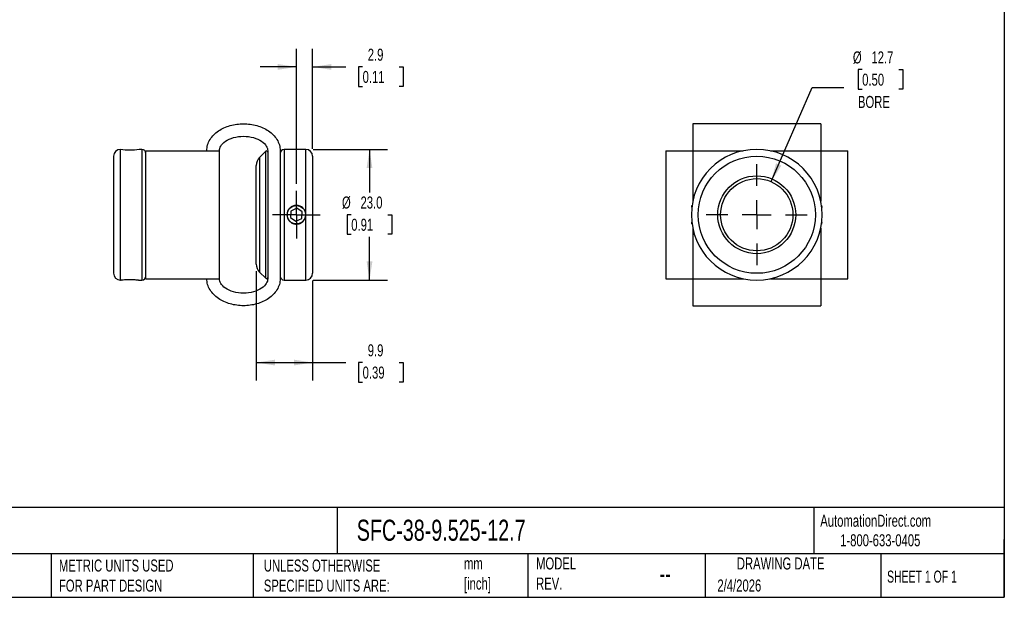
# Model space of a CAD drawing. Header units: millimetres. Extents: x 6 to 273, y 6 to 210.
# Tile 2 of 3: x 100 to 273, y 6 to 108. Entities that reach past the tile are written whole.
import ezdxf

# ---------------------------------------------------------------- set-up
doc = ezdxf.new("R2010")
doc.units = ezdxf.units.MM
doc.linetypes.add('SLD-Center', pattern=[19.05, 15.24, -1.27, 1.27, -1.27])
doc.linetypes.add('SLD-Solid', pattern=[0])
doc.layers.add('CENTER', color=40, linetype='SLD-Center')
doc.layers.add('DIMENSIONS', color=140, linetype='SLD-Solid', lineweight=25)
doc.layers.add('TEXT', color=140, linetype='SLD-Solid', lineweight=25)
doc.styles.add('SLDTEXTSTYLE0', font='TXT', dxfattribs={"width": 0.7})
doc.styles.add('SLDTEXTSTYLE1', font='TXT', dxfattribs={"width": 0.65})
doc.dimstyles.new('SLDDIMSTYLE0', dxfattribs={"dimtxt": 2.158008, "dimasz": 3.302, "dimexe": 0, "dimexo": 0.0625, "dimgap": 0.539502, "dimtad": 0, "dimtih": 1, "dimtoh": 1, "dimdec": 1, "dimrnd": 1e-09, "dimzin": 12, "dimdsep": 46, "dimtxsty": 'SLDTEXTSTYLE0', "dimsah": 1, "dimcen": 0.09, "dimadec": 0, "dimazin": 3, "dimtfac": 1, "dimtdec": 1, "dimtmove": 0, "dimatfit": 0, "dimfxl": 0, "dimfrac": 2, "dimtolj": 1, "dimtzin": 12, "dimarcsym": 0})
doc.dimstyles.new('SLDDIMSTYLE1', dxfattribs={"dimtxt": 2.158008, "dimasz": 3.302, "dimexe": 0, "dimexo": 0.0625, "dimgap": 0.539502, "dimtad": 0, "dimtih": 1, "dimtoh": 1, "dimdec": 1, "dimrnd": 1e-09, "dimzin": 12, "dimdsep": 46, "dimtxsty": 'SLDTEXTSTYLE0', "dimsah": 1, "dimcen": 0.09, "dimadec": 0, "dimazin": 3, "dimtfac": 1, "dimtdec": 1, "dimtofl": 0, "dimtmove": 0, "dimatfit": 3, "dimfxl": 0, "dimfrac": 2, "dimtolj": 1, "dimtzin": 12, "dimarcsym": 0})
doc.dimstyles.new('SLDDIMSTYLE2', dxfattribs={"dimtxt": 2.158008, "dimasz": 3.302, "dimexe": 0, "dimexo": 0.0625, "dimgap": 0.539502, "dimtad": 0, "dimtih": 1, "dimtoh": 1, "dimdec": 1, "dimrnd": 1e-09, "dimzin": 4, "dimdsep": 46, "dimtxsty": 'SLDTEXTSTYLE0', "dimsah": 1, "dimcen": 0.09, "dimadec": 0, "dimazin": 1, "dimtfac": 1, "dimtdec": 1, "dimtofl": 0, "dimtmove": 0, "dimatfit": 3, "dimfxl": 0, "dimfrac": 2, "dimtolj": 1, "dimtzin": 12, "dimarcsym": 0})
doc.dimstyles.new('SLDDIMSTYLE3', dxfattribs={"dimtxt": 2.158008, "dimasz": 3.302, "dimexe": 0, "dimexo": 0.0625, "dimgap": 0.539502, "dimtad": 0, "dimtih": 1, "dimtoh": 1, "dimdec": 1, "dimrnd": 1e-09, "dimzin": 12, "dimdsep": 46, "dimtxsty": 'SLDTEXTSTYLE0', "dimsah": 1, "dimcen": 0, "dimadec": 0, "dimazin": 3, "dimtfac": 1, "dimtdec": 1, "dimtofl": 0, "dimtmove": 0, "dimatfit": 3, "dimfxl": 0, "dimfrac": 2, "dimtolj": 1, "dimtzin": 12, "dimarcsym": 0})

# ---------------------------------------------------------------- blocks, each defined once
blk = doc.blocks.new('_D')
at = {"layer": 'DIMENSIONS'}
for p, q in [((148.6, 79.1), (148.6, 102.82)), ((151.45, 85.21), (151.45, 102.82)), ((148.6, 99.64), (142.25, 99.64)), ((151.45, 99.64), (157.31, 99.64)), ((160.24, 99.64), (159.51, 99.64)), ((159.51, 99.64), (159.51, 96.21)), ((166.65, 99.64), (167.38, 99.64)), ((167.38, 99.64), (167.38, 96.21)), ((159.51, 96.21), (160.24, 96.21)), ((167.38, 96.21), (166.65, 96.21))]:
    blk.add_line(p, q, dxfattribs=at)
for points in [[(148.6, 99.64), (145.3, 100.15), (145.3, 99.13)], [(151.45, 99.64), (154.75, 99.13), (154.75, 100.15)]]:
    blk.add_solid(points, dxfattribs=at)
at = {"layer": 'DIMENSIONS', "char_height": 2.117, "attachment_point": 1, "style": 'SLDTEXTSTYLE0'}
for s, insert in [('2.9', (161.14, 102.85)), ('0.11', (160.24, 98.94))]:
    blk.add_mtext(s, dxfattribs=dict(at, insert=insert))
blk = doc.blocks.new('_D_1')
at = {"layer": 'DIMENSIONS'}
for p, q in [((141.55, 63.7), (141.55, 44.47)), ((151.45, 62.07), (151.45, 44.47)), ((141.55, 47.64), (151.45, 47.64)), ((151.45, 47.64), (157.31, 47.64)), ((160.24, 47.64), (159.51, 47.64)), ((159.51, 47.64), (159.51, 44.21)), ((166.65, 47.64), (167.38, 47.64)), ((167.38, 47.64), (167.38, 44.21)), ((159.51, 44.21), (160.24, 44.21)), ((167.38, 44.21), (166.65, 44.21))]:
    blk.add_line(p, q, dxfattribs=at)
for points in [[(141.55, 47.64), (144.85, 47.13), (144.85, 48.15)], [(151.45, 47.64), (148.15, 48.15), (148.15, 47.13)]]:
    blk.add_solid(points, dxfattribs=at)
at = {"layer": 'DIMENSIONS', "char_height": 2.117, "attachment_point": 1, "style": 'SLDTEXTSTYLE0'}
for s, insert in [('9.9', (161.14, 50.85)), ('0.39', (160.24, 46.94))]:
    blk.add_mtext(s, dxfattribs=dict(at, insert=insert))
blk = doc.blocks.new('_D_2')
at = {"layer": 'DIMENSIONS'}
for p, q in [((151.52, 85.14), (164.62, 85.14)), ((161.45, 85.14), (161.45, 77.55)), ((158.24, 73.64), (157.52, 73.64)), ((157.52, 73.64), (157.52, 70.21)), ((164.65, 73.64), (165.38, 73.64)), ((165.38, 73.64), (165.38, 70.21)), ((157.52, 70.21), (158.24, 70.21)), ((161.45, 62.14), (161.45, 69.73)), ((165.38, 70.21), (164.65, 70.21)), ((151.52, 62.14), (164.62, 62.14))]:
    blk.add_line(p, q, dxfattribs=at)
for points in [[(161.45, 85.14), (160.94, 81.84), (161.96, 81.84)], [(161.45, 62.14), (161.96, 65.44), (160.94, 65.44)]]:
    blk.add_solid(points, dxfattribs=at)
at = {"layer": 'DIMENSIONS', "char_height": 2.117, "attachment_point": 1, "style": 'SLDTEXTSTYLE0'}
for s, insert in [('%%c', (156.61, 76.85)), ('23.0', (159.87, 76.85)), ('0.91', (158.24, 72.94))]:
    blk.add_mtext(s, dxfattribs=dict(at, insert=insert))
blk = doc.blocks.new('SW_CENTERMARKSYMBOL_0')
at = {"layer": 'CENTER', "color": 0}
for p, q in [((0, 2.54), (0, 4.19)), ((0, 0), (0, 2.54)), ((-2.54, 0), (-4.19, 0)), ((0, 0), (-2.54, 0)), ((0, 0), (0, -2.54)), ((0, 0), (2.54, 0)), ((2.54, 0), (4.19, 0)), ((0, -2.54), (0, -4.19))]:
    blk.add_line(p, q, dxfattribs=at)
blk = doc.blocks.new('_D_3')
at = {"layer": 'DIMENSIONS'}
for p, q in [((248.06, 99.16), (247.34, 99.16)), ((247.34, 99.16), (247.34, 95.73)), ((254.48, 99.16), (255.2, 99.16)), ((255.2, 99.16), (255.2, 95.73)), ((232.07, 79.46), (239.29, 96.02)), ((239.29, 96.02), (244.85, 96.02)), ((247.34, 95.73), (248.06, 95.73)), ((255.2, 95.73), (254.48, 95.73))]:
    blk.add_line(p, q, dxfattribs=at)
blk.add_solid([(232.07, 79.46), (233.85, 82.29), (232.92, 82.69)], dxfattribs=at)
at = {"layer": 'DIMENSIONS', "char_height": 2.117, "attachment_point": 1, "style": 'SLDTEXTSTYLE0'}
for s, insert in [('%%c', (246.43, 102.37)), ('12.7', (249.69, 102.37)), ('0.50', (248.06, 98.46)), ('BORE', (247.32, 94.54))]:
    blk.add_mtext(s, dxfattribs=dict(at, insert=insert))
blk = doc.blocks.new('SW_CENTERMARKSYMBOL_1')
at = {"layer": 'CENTER', "color": 0}
for p, q in [((0, 5.08), (0, 8.89)), ((0, 0), (0, 2.54)), ((-5.08, 0), (-8.89, 0)), ((0, 0), (-2.54, 0)), ((0, 0), (0, -2.54)), ((0, 0), (2.54, 0)), ((5.08, 0), (8.89, 0)), ((0, -5.08), (0, -8.89))]:
    blk.add_line(p, q, dxfattribs=at)

msp = doc.modelspace()

# ---------------------------------------------------------------- linework, layer by layer
for p, q in [((240.78, 89.64), (218.28, 89.64)), ((117.65, 62.14), (117.65, 85.14)), ((121.45, 85.14), (120.95, 85.14)), ((121.45, 85.14), (121.45, 62.14)), ((122.15, 62.39), (122.15, 84.89)), ((135.05, 62.39), (135.05, 84.89)), ((143.55, 84.89), (143.55, 62.39)), ((145.75, 84.89), (145.75, 62.39)), ((150.25, 85.14), (146.45, 85.14)), ((146.45, 85.14), (146.45, 62.14)), ((150.25, 73.64), (150.25, 85.14)), ((213.53, 84.89), (213.53, 62.39)), ((218.28, 84.89), (218.28, 76.03)), ((218.28, 84.89), (227.15, 84.89)), ((231.92, 84.89), (240.78, 84.89)), ((240.78, 84.89), (240.78, 76.03)), ((245.53, 62.39), (245.53, 84.89)), ((116.45, 83.94), (116.45, 73.64)), ((143.21, 84.8), (142.13, 83.73)), ((142.13, 83.73), (142.13, 63.56)), ((143.21, 73.64), (143.21, 84.8)), ((151.45, 83.94), (151.45, 73.64)), ((141.55, 73.64), (141.55, 82.31)), ((148.67, 74.79), (147.64, 74.28)), ((149.63, 74.15), (148.67, 74.79)), ((240.93, 75.25), (240.91, 75.28)), ((240.93, 75.25), (240.93, 75.16)), ((116.45, 73.64), (116.45, 63.34)), ((141.55, 64.97), (141.55, 73.64)), ((143.21, 62.48), (143.21, 73.64)), ((147.64, 74.28), (147.56, 73.13)), ((147.56, 73.13), (148.52, 72.49)), ((148.52, 72.49), (149.56, 73)), ((149.56, 73), (149.63, 74.15)), ((150.25, 62.14), (150.25, 73.64)), ((151.45, 73.64), (151.45, 63.34)), ((218.28, 71.26), (218.28, 62.39)), ((240.78, 71.26), (240.78, 62.39)), ((240.91, 72), (240.93, 72.03)), ((240.93, 72.12), (240.93, 72.03)), ((142.13, 63.56), (143.21, 62.48)), ((218.28, 62.39), (227.15, 62.39)), ((231.92, 62.39), (240.78, 62.39)), ((120.95, 62.14), (121.45, 62.14)), ((146.45, 62.14), (150.25, 62.14)), ((218.28, 57.64), (240.78, 57.64))]:
    msp.add_line(p, q)
for centre, radius in [((229.53, 73.64), 10.3), ((229.53, 73.64), 6.85), ((229.53, 73.64), 6.35), ((148.6, 73.64), 1.61)]:
    msp.add_circle(centre, radius)
for centre, radius, start, end in [((117.65, 83.94), 1.2, 90, 180), ((119.3, 96.57), 11.54, 261.7825, 278.2175), ((121.45, 84.44), 0.7, 0, 90), ((143.35, 84.66), 0.2, 0, 135), ((146.45, 84.44), 0.7, 90, 180), ((150.25, 83.94), 1.2, 0, 90), ((229.53, 73.64), 11.5, 0, 180), ((143.55, 82.31), 2, 135, 180), ((229.53, 73.64), 11.5, 180, 0), ((143.55, 64.97), 2, 180, 225), ((117.65, 63.34), 1.2, 180, 270), ((121.45, 62.84), 0.7, 270, 0), ((143.35, 62.62), 0.2, 225, 0), ((146.45, 62.84), 0.7, 180, 270), ((150.25, 63.34), 1.2, 270, 0)]:
    msp.add_arc(centre, radius, start, end)
for points, knots in [([(132.85, 84.89), (132.85, 85.24), (132.9, 85.58), (133.09, 86.24), (133.23, 86.56), (133.78, 87.46), (134.29, 87.97), (135.5, 88.79), (136.2, 89.11), (137.7, 89.53), (138.5, 89.64), (140.1, 89.64), (140.89, 89.53), (142.39, 89.11), (143.09, 88.79), (144.31, 87.97), (144.82, 87.46), (145.36, 86.56), (145.5, 86.24), (145.7, 85.58), (145.75, 85.24), (145.75, 84.89)], [0, 0, 0, 0, 0.19635, 0.19635, 0.392699, 0.392699, 0.785398, 0.785398, 1.178097, 1.178097, 1.570796, 1.570796, 1.963495, 1.963495, 2.356194, 2.356194, 2.748894, 2.748894, 2.945243, 2.945243, 3.141593, 3.141593, 3.141593, 3.141593]), ([(218.28, 89.64), (218.28, 89.64), (218.28, 89.53), (218.28, 89.11), (218.28, 88.79), (218.28, 87.97), (218.28, 87.46), (218.28, 86.56), (218.28, 86.24), (218.28, 85.58), (218.28, 85.24), (218.28, 84.89)], [1.570796, 1.570796, 1.570796, 1.570796, 1.963495, 1.963495, 2.356194, 2.356194, 2.748894, 2.748894, 2.945243, 2.945243, 3.141593, 3.141593, 3.141593, 3.141593]), ([(240.78, 89.64), (240.78, 89.64), (240.78, 89.53), (240.78, 89.11), (240.78, 88.79), (240.78, 87.97), (240.78, 87.46), (240.78, 86.56), (240.78, 86.24), (240.78, 85.58), (240.78, 85.24), (240.78, 84.89)], [1.570796, 1.570796, 1.570796, 1.570796, 1.963495, 1.963495, 2.356194, 2.356194, 2.748894, 2.748894, 2.945243, 2.945243, 3.141593, 3.141593, 3.141593, 3.141593]), ([(135.05, 84.89), (135.05, 85.03), (135.07, 85.16), (135.15, 85.43), (135.21, 85.57), (135.47, 86), (135.75, 86.3), (136.52, 86.83), (137.01, 87.05), (138.09, 87.36), (138.7, 87.44), (139.9, 87.44), (140.5, 87.36), (141.59, 87.05), (142.08, 86.83), (142.85, 86.3), (143.13, 86), (143.39, 85.57), (143.45, 85.43), (143.53, 85.16), (143.55, 85.03), (143.55, 84.89)], [0, 0, 0, 0, 0.19635, 0.19635, 0.392699, 0.392699, 0.785398, 0.785398, 1.178097, 1.178097, 1.570796, 1.570796, 1.963495, 1.963495, 2.356194, 2.356194, 2.748894, 2.748894, 2.945243, 2.945243, 3.141593, 3.141593, 3.141593, 3.141593]), ([(122.15, 84.89), (122.15, 84.89), (122.2, 84.89), (122.39, 84.89), (122.53, 84.89), (123.08, 84.89), (123.59, 84.89), (124.8, 84.89), (125.5, 84.89), (127, 84.89), (127.8, 84.89), (129.4, 84.89), (130.19, 84.89), (131.69, 84.89), (132.39, 84.89), (133.61, 84.89), (134.12, 84.89), (134.66, 84.89), (134.8, 84.89), (135, 84.89), (135.05, 84.89), (135.05, 84.89)], [0, 0, 0, 0, 0.19635, 0.19635, 0.392699, 0.392699, 0.785398, 0.785398, 1.178097, 1.178097, 1.570796, 1.570796, 1.963495, 1.963495, 2.356194, 2.356194, 2.748894, 2.748894, 2.945243, 2.945243, 3.141593, 3.141593, 3.141593, 3.141593]), ([(213.53, 84.89), (213.53, 84.89), (213.64, 84.89), (214.06, 84.89), (214.38, 84.89), (215.2, 84.89), (215.72, 84.89), (216.61, 84.89), (216.93, 84.89), (217.59, 84.89), (217.94, 84.89), (218.28, 84.89)], [1.570796, 1.570796, 1.570796, 1.570796, 1.963495, 1.963495, 2.356194, 2.356194, 2.748894, 2.748894, 2.945243, 2.945243, 3.141593, 3.141593, 3.141593, 3.141593]), ([(240.78, 84.89), (241.13, 84.89), (241.47, 84.89), (242.13, 84.89), (242.45, 84.89), (243.34, 84.89), (243.86, 84.89), (244.68, 84.89), (245, 84.89), (245.42, 84.89), (245.53, 84.89), (245.53, 84.89)], [0, 0, 0, 0, 0.19635, 0.19635, 0.392699, 0.392699, 0.785398, 0.785398, 1.178097, 1.178097, 1.570796, 1.570796, 1.570796, 1.570796]), ([(150.25, 73.64), (150.25, 73.53), (150.24, 73.43), (150.2, 73.21), (150.16, 73.11), (150.08, 72.91), (150.03, 72.82), (149.91, 72.64), (149.84, 72.55), (149.61, 72.32), (149.43, 72.2), (149.03, 72.04), (148.81, 71.99), (148.49, 71.99), (148.38, 72), (148.17, 72.04), (148.07, 72.08), (147.87, 72.16), (147.77, 72.21), (147.59, 72.33), (147.51, 72.4), (147.35, 72.55), (147.29, 72.63), (147.17, 72.81), (147.12, 72.91), (146.99, 73.21), (146.95, 73.42), (146.95, 73.75), (146.96, 73.86), (147, 74.07), (147.03, 74.17), (147.12, 74.37), (147.17, 74.47), (147.29, 74.65), (147.36, 74.73), (147.58, 74.96), (147.77, 75.08), (148.16, 75.25), (148.38, 75.29), (148.7, 75.29), (148.81, 75.28), (149.03, 75.24), (149.13, 75.21), (149.33, 75.13), (149.42, 75.07), (149.6, 74.95), (149.69, 74.89), (149.84, 74.73), (149.91, 74.65), (150.03, 74.47), (150.08, 74.37), (150.2, 74.07), (150.25, 73.86), (150.25, 73.64)], [0, 0, 0, 0, 0.03125, 0.03125, 0.0625, 0.0625, 0.09375, 0.09375, 0.125, 0.125, 0.1875, 0.1875, 0.25, 0.25, 0.28125, 0.28125, 0.3125, 0.3125, 0.34375, 0.34375, 0.375, 0.375, 0.40625, 0.40625, 0.4375, 0.4375, 0.5, 0.5, 0.53125, 0.53125, 0.5625, 0.5625, 0.59375, 0.59375, 0.625, 0.625, 0.6875, 0.6875, 0.75, 0.75, 0.78125, 0.78125, 0.8125, 0.8125, 0.84375, 0.84375, 0.875, 0.875, 0.90625, 0.90625, 0.9375, 0.9375, 1, 1, 1, 1]), ([(218.11, 74.98), (218.11, 75), (218.12, 75.08), (218.13, 75.17), (218.14, 75.26), (218.15, 75.29), (218.15, 75.29), (218.15, 75.29)], [0, 0, 0, 0, 0.085593, 0.360166, 0.634725, 0.907394, 1, 1, 1, 1]), ([(240.93, 75.16), (240.93, 75.15), (240.94, 75.11), (240.95, 75.03), (240.96, 74.95), (240.96, 74.92)], [0, 0, 0, 0, 0.170677, 0.767516, 1, 1, 1, 1]), ([(218.15, 72), (218.15, 72), (218.15, 72), (218.14, 72.05), (218.13, 72.15), (218.11, 72.25), (218.11, 72.34), (218.1, 72.36)], [0, 0, 0, 0, 0.1638941, 0.4101948, 0.6565058, 0.9037084, 1, 1, 1, 1]), ([(240.92, 72.03), (240.92, 72.03), (240.91, 72.01), (240.91, 71.99), (240.91, 72), (240.91, 72)], [0, 0, 0, 0, 0.009793, 0.748959, 1, 1, 1, 1]), ([(240.95, 72.3), (240.95, 72.28), (240.94, 72.21), (240.94, 72.16), (240.93, 72.12)], [0, 0, 0, 0, 0.24521, 1, 1, 1, 1]), ([(122.15, 62.39), (122.15, 62.39), (122.2, 62.39), (122.39, 62.39), (122.53, 62.39), (123.08, 62.39), (123.59, 62.39), (124.8, 62.39), (125.5, 62.39), (127, 62.39), (127.8, 62.39), (129.4, 62.39), (130.19, 62.39), (131.69, 62.39), (132.39, 62.39), (133.61, 62.39), (134.12, 62.39), (134.66, 62.39), (134.8, 62.39), (135, 62.39), (135.05, 62.39), (135.05, 62.39)], [0, 0, 0, 0, 0.19635, 0.19635, 0.392699, 0.392699, 0.785398, 0.785398, 1.178097, 1.178097, 1.570796, 1.570796, 1.963495, 1.963495, 2.356194, 2.356194, 2.748894, 2.748894, 2.945243, 2.945243, 3.141593, 3.141593, 3.141593, 3.141593]), ([(145.75, 62.39), (145.75, 62.05), (145.7, 61.7), (145.5, 61.04), (145.36, 60.72), (144.82, 59.83), (144.31, 59.32), (143.09, 58.49), (142.39, 58.17), (140.89, 57.75), (140.1, 57.64), (138.5, 57.64), (137.7, 57.75), (136.2, 58.17), (135.5, 58.49), (134.29, 59.32), (133.78, 59.83), (133.23, 60.72), (133.09, 61.04), (132.9, 61.7), (132.85, 62.05), (132.85, 62.39)], [0, 0, 0, 0, 0.19635, 0.19635, 0.392699, 0.392699, 0.785398, 0.785398, 1.178097, 1.178097, 1.570796, 1.570796, 1.963495, 1.963495, 2.356194, 2.356194, 2.748894, 2.748894, 2.945243, 2.945243, 3.141593, 3.141593, 3.141593, 3.141593]), ([(143.55, 62.39), (143.55, 62.26), (143.53, 62.12), (143.45, 61.85), (143.39, 61.71), (143.13, 61.28), (142.85, 60.98), (142.08, 60.46), (141.59, 60.23), (140.5, 59.92), (139.9, 59.84), (138.7, 59.84), (138.09, 59.92), (137.01, 60.23), (136.52, 60.46), (135.75, 60.98), (135.47, 61.28), (135.21, 61.71), (135.15, 61.85), (135.07, 62.12), (135.05, 62.26), (135.05, 62.39)], [0, 0, 0, 0, 0.19635, 0.19635, 0.392699, 0.392699, 0.785398, 0.785398, 1.178097, 1.178097, 1.570796, 1.570796, 1.963495, 1.963495, 2.356194, 2.356194, 2.748894, 2.748894, 2.945243, 2.945243, 3.141593, 3.141593, 3.141593, 3.141593]), ([(213.53, 62.39), (213.53, 62.39), (213.64, 62.39), (214.06, 62.39), (214.38, 62.39), (215.2, 62.39), (215.72, 62.39), (216.61, 62.39), (216.93, 62.39), (217.59, 62.39), (217.94, 62.39), (218.28, 62.39)], [1.570796, 1.570796, 1.570796, 1.570796, 1.963495, 1.963495, 2.356194, 2.356194, 2.748894, 2.748894, 2.945243, 2.945243, 3.141593, 3.141593, 3.141593, 3.141593]), ([(218.28, 62.39), (218.28, 62.05), (218.28, 61.7), (218.28, 61.04), (218.28, 60.72), (218.28, 59.83), (218.28, 59.32), (218.28, 58.49), (218.28, 58.17), (218.28, 57.75), (218.28, 57.64), (218.28, 57.64)], [0, 0, 0, 0, 0.19635, 0.19635, 0.392699, 0.392699, 0.785398, 0.785398, 1.178097, 1.178097, 1.570796, 1.570796, 1.570796, 1.570796]), ([(240.78, 62.39), (240.78, 62.05), (240.78, 61.7), (240.78, 61.04), (240.78, 60.72), (240.78, 59.83), (240.78, 59.32), (240.78, 58.49), (240.78, 58.17), (240.78, 57.75), (240.78, 57.64), (240.78, 57.64)], [0, 0, 0, 0, 0.19635, 0.19635, 0.392699, 0.392699, 0.785398, 0.785398, 1.178097, 1.178097, 1.570796, 1.570796, 1.570796, 1.570796]), ([(240.78, 62.39), (241.13, 62.39), (241.47, 62.39), (242.13, 62.39), (242.45, 62.39), (243.34, 62.39), (243.86, 62.39), (244.68, 62.39), (245, 62.39), (245.42, 62.39), (245.53, 62.39), (245.53, 62.39)], [0, 0, 0, 0, 0.19635, 0.19635, 0.392699, 0.392699, 0.785398, 0.785398, 1.178097, 1.178097, 1.570796, 1.570796, 1.570796, 1.570796]), ([(117.65, 62.14), (117.65, 62.14), (117.66, 62.14), (117.7, 62.15), (117.73, 62.15), (117.82, 62.16), (117.87, 62.17), (117.99, 62.19), (118.06, 62.19), (118.28, 62.22), (118.47, 62.23), (118.86, 62.25), (119.08, 62.26), (119.4, 62.26), (119.51, 62.26), (119.73, 62.25), (119.83, 62.25), (120.03, 62.24), (120.12, 62.23), (120.3, 62.22), (120.39, 62.21), (120.54, 62.19), (120.61, 62.19), (120.73, 62.17), (120.78, 62.16), (120.9, 62.15), (120.95, 62.14), (120.95, 62.14)], [0, 0, 0, 0, 0.0625, 0.0625, 0.125, 0.125, 0.1875, 0.1875, 0.25, 0.25, 0.375, 0.375, 0.5, 0.5, 0.5625, 0.5625, 0.625, 0.625, 0.6875, 0.6875, 0.75, 0.75, 0.8125, 0.8125, 0.875, 0.875, 1, 1, 1, 1])]:
    msp.add_open_spline(points, degree=3, knots=knots)
at = {"layer": 'TEXT'}
for p, q in [((273.05, 209.55), (273.05, 6.35)), ((273.05, 22.13), (6.35, 22.13)), ((155.76, 22.13), (155.76, 13.97)), ((239.58, 22.13), (239.58, 13.97)), ((273.05, 6.35), (273.05, 16.51)), ((273.05, 13.97), (6.35, 13.97)), ((105.48, 13.97), (105.48, 6.35)), ((141, 13.97), (141, 6.35)), ((189.3, 13.97), (189.3, 6.35)), ((220.47, 13.97), (220.47, 6.35)), ((251.35, 13.97), (251.35, 6.35)), ((6.35, 6.35), (273.05, 6.35))]:
    msp.add_line(p, q, dxfattribs=at)

# ---------------------------------------------------------------- block references
at = {"layer": 'CENTER'}
for name, p in [('SW_CENTERMARKSYMBOL_1', (229.53, 73.64)), ('SW_CENTERMARKSYMBOL_0', (148.6, 73.64))]:
    msp.add_blockref(name, p, dxfattribs=at)

# ---------------------------------------------------------------- texts
at = {"layer": 'TEXT'}
for s, insert, char_height, attachment_point, style in [('AutomationDirect.com', (240.69, 20.88), 2.1167, 1, 'SLDTEXTSTYLE0'), ('SFC-38-9.525-12.7', (159.21, 20), 3.7042, 1, 'SLDTEXTSTYLE0'), ('1-800-633-0405', (244.19, 17.44), 2.1167, 1, 'SLDTEXTSTYLE0'), ('METRIC UNITS USED ^JFOR PART DESIGN', (106.85, 13), 2.1167, 1, 'SLDTEXTSTYLE0'), ('UNLESS OTHERWISE ^JSPECIFIED UNITS ARE:', (142.87, 13), 2.1167, 1, 'SLDTEXTSTYLE0'), ('mm^J[inch]', (178.06, 13.36), 2.117, 1, 'SLDTEXTSTYLE0'), ('MODEL ^JREV.', (190.73, 13.36), 2.1167, 1, 'SLDTEXTSTYLE0'), ('DRAWING DATE', (233.73, 13.36), 2.1167, 2, 'SLDTEXTSTYLE0'), ('SHEET 1 OF 1', (252.44, 11.05), 2.1167, 1, 'SLDTEXTSTYLE1'), ('--', (212.43, 12.08), 3.175, 1, 'SLDTEXTSTYLE0'), ('2/4/2026', (222.61, 9.49), 2.117, 1, 'SLDTEXTSTYLE0')]:
    msp.add_mtext(s, dxfattribs=dict(at, insert=insert, char_height=char_height, attachment_point=attachment_point, style=style))

# ---------------------------------------------------------------- dimensions: what is measured, and where the dimension line sits
at = {"layer": 'DIMENSIONS'}
for base, p1, p2, dimstyle, picture, middle in [((148.59774898, 99.64182771), (151.44774898, 83.94182771), (148.59774898, 77.83182771), 'SLDDIMSTYLE0', '_D', (163.44513354, 99.64182771)), ((141.55, 47.64), (151.45, 63.34), (141.55, 64.97), 'SLDDIMSTYLE1', '_D_1', (163.45, 47.64))]:
    dim = msp.add_linear_dim(base=base, p1=p1, p2=p2, dimstyle=dimstyle, dxfattribs=at)
    dim.commit()
    dim.dimension.update_dxf_attribs({"geometry": picture, "text_midpoint": middle, "dimtype": 160})
dim = msp.add_diameter_dim_2p(p1=(226.99, 67.82), p2=(232.07, 79.46), text='<>\\PBORE', dimstyle='SLDDIMSTYLE3', dxfattribs=at)
dim.commit()
dim.dimension.update_dxf_attribs({"geometry": '_D_3', "text_midpoint": (251.27, 97.14), "dimtype": 163})
dim = msp.add_linear_dim(base=(161.45, 62.14), p1=(150.25, 85.14), p2=(150.25, 62.14), angle=90, text='%%c<>', dimstyle='SLDDIMSTYLE2', dxfattribs=at)
dim.commit()
dim.dimension.update_dxf_attribs({"geometry": '_D_2', "text_midpoint": (161.45, 73.64), "dimtype": 160})

doc.saveas('drawing.dxf')
